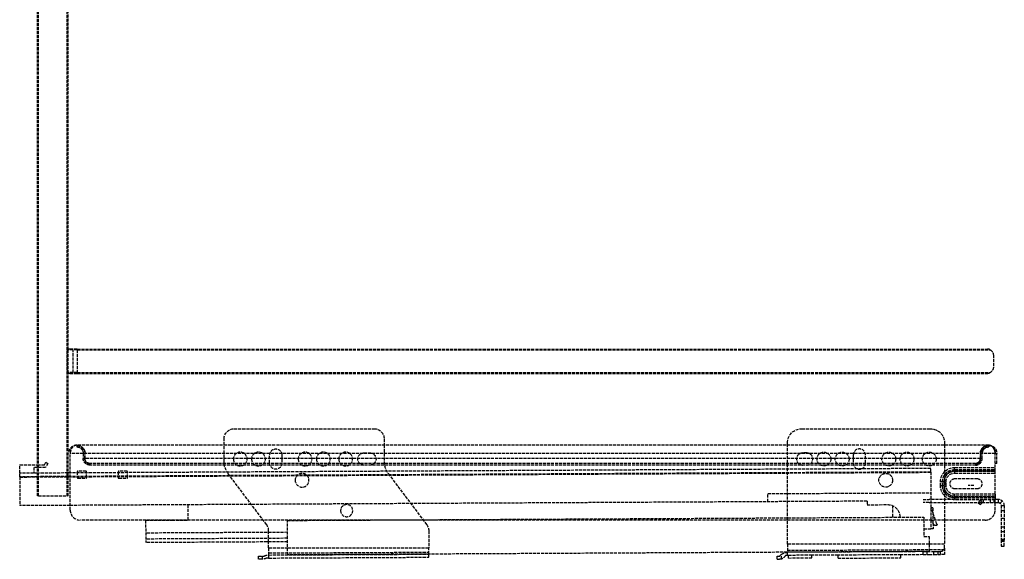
# Model space of a CAD drawing. Header units: millimetres. Extents: x -486 to 0, y 0 to 584.
# Tile 1 of 2: x -486 to 0, y 0 to 266. Entities that reach past the tile are written whole.
import ezdxf

# ---------------------------------------------------------------- set-up
doc = ezdxf.new("R2010")
doc.units = ezdxf.units.MM
doc.header["$LTSCALE"] = 10
doc.linetypes.add('ALLCAD_Strich', pattern=[0.2, 0.15, -0.05])
doc.layers.add('BESCH_KONT_sich_schn_seit_2d', color=160, linetype='Continuous')

msp = doc.modelspace()

# ---------------------------------------------------------------- linework, layer by layer
at = {"layer": 'BESCH_KONT_sich_schn_seit_2d', "linetype": 'ALLCAD_Strich', "extrusion": (-1.09476e-47, 1, -2.22045e-16)}
for p, q in [((-477.15, 31.33), (-477.15, 565.32)), ((-476.75, 31.33), (-476.75, 565.32)), ((-462.55, 31.33), (-462.55, 565.32)), ((-462.15, 103.62), (-462.15, 274.17)), ((-462.55, 103.43), (-462.55, 92.23)), ((-457.55, 103.43), (-462.55, 103.43)), ((-462.15, 92.04), (-462.15, 103.62)), ((-457.55, 103.83), (-461.05, 103.83)), ((-459.55, 92.23), (-459.55, 103.43)), ((-457.55, 103.43), (-457.55, 103.83)), ((-457.55, 103.83), (-8.55, 103.83)), ((-457.55, 103.43), (-457.55, 92.23)), ((-457.55, 103.43), (-7.05, 103.43)), ((-5.55, 100.83), (-5.55, 94.83)), ((-457.55, 92.23), (-462.55, 92.23)), ((-462.15, 31.33), (-462.15, 92.04)), ((-461.05, 91.83), (-457.55, 91.83)), ((-457.55, 91.83), (-457.55, 92.23)), ((-457.55, 92.23), (-7.05, 92.23)), ((-457.55, 91.83), (-8.55, 91.83)), ((-380.15, 64.48), (-311.15, 64.48)), ((-380.15, 64.48), (-311.15, 64.48)), ((-100.15, 64.48), (-36.65, 64.48)), ((-100.15, 64.48), (-36.65, 64.48)), ((-385.15, 56.33), (-385.15, 59.48)), ((-385.15, 56.33), (-385.15, 59.48)), ((-306.15, 59.48), (-306.15, 56.33)), ((-306.15, 59.48), (-306.15, 56.33)), ((-7.85, 56.33), (-457.85, 56.33)), ((-457.85, 56.33), (-457.85, 55.53)), ((-457.85, 56.33), (-457.85, 55.53)), ((-385.15, 48.32), (-385.15, 56.33)), ((-385.15, 48.32), (-385.15, 56.33)), ((-306.15, 56.33), (-306.15, 48.32)), ((-306.15, 56.33), (-306.15, 48.32)), ((-107.15, 56.33), (-107.15, 57.48)), ((-107.15, 56.33), (-107.15, 57.48)), ((-107.15, 7.54), (-107.15, 56.33)), ((-107.15, 7.54), (-107.15, 56.33)), ((-29.65, 57.48), (-29.65, 56.33)), ((-29.65, 57.48), (-29.65, 56.33)), ((-29.65, 56.33), (-29.65, 19.33)), ((-29.65, 56.33), (-29.65, 19.33)), ((-7.85, 56.33), (-7.85, 55.53)), ((-7.85, 56.33), (-7.85, 55.53)), ((-4.65, 52.33), (-461.05, 52.33)), ((-461.05, 24.33), (-461.05, 52.33)), ((-454.65, 52.33), (-454.65, 49.83)), ((-454.65, 49.83), (-453.85, 49.83)), ((-453.85, 49.83), (-453.85, 52.33)), ((-453.75, 49.83), (-453.75, 52.33)), ((-11.95, 49.83), (-453.75, 49.83)), ((-362.65, 47.53), (-362.65, 51.53)), ((-362.65, 47.53), (-362.65, 51.53)), ((-356.65, 51.53), (-356.65, 47.53)), ((-356.65, 51.53), (-356.65, 47.53)), ((-316.15, 52.53), (-313.15, 52.53)), ((-316.15, 52.53), (-313.15, 52.53)), ((-97.65, 52.53), (-99.65, 52.53)), ((-97.65, 52.53), (-99.65, 52.53)), ((-74.65, 51.53), (-74.65, 47.53)), ((-74.65, 51.53), (-74.65, 47.53)), ((-68.65, 47.53), (-68.65, 51.53)), ((-68.65, 47.53), (-68.65, 51.53)), ((-11.95, 49.83), (-11.95, 52.33)), ((-11.85, 52.33), (-11.85, 49.83)), ((-11.85, 49.83), (-11.05, 49.83)), ((-11.05, 49.83), (-11.05, 52.33)), ((-3.85, 52.33), (-4.65, 52.33)), ((-4.65, 45.33), (-4.65, 52.33)), ((-3.85, 47.33), (-3.85, 52.33)), ((-485.99, 46.61), (-477.15, 46.66)), ((-485.99, 46.61), (-477.15, 46.66)), ((-485.97, 42.51), (-485.99, 46.61)), ((-485.97, 42.51), (-485.99, 46.61)), ((-477.15, 45.31), (-479.03, 45.3)), ((-477.15, 45.31), (-479.03, 45.3)), ((-479.03, 45.3), (-479.02, 42.55)), ((-479.03, 45.3), (-479.02, 42.55)), ((-477.15, 46.66), (-473.83, 46.68)), ((-477.15, 46.66), (-473.83, 46.68)), ((-473.22, 45.33), (-477.15, 45.31)), ((-473.22, 45.33), (-477.15, 45.31)), ((-473.83, 46.68), (-473.09, 47.98)), ((-473.83, 46.68), (-473.09, 47.98)), ((-472.04, 47.39), (-473.22, 45.33)), ((-472.04, 47.39), (-473.22, 45.33)), ((-473.09, 47.98), (-472.04, 47.39)), ((-473.09, 47.98), (-472.04, 47.39)), ((-36.48, 44.87), (-461.05, 42.65)), ((-36.48, 44.87), (-461.05, 42.65)), ((-14.35, 47.33), (-451.35, 47.33)), ((-451.35, 47.33), (-451.35, 46.53)), ((-14.35, 46.53), (-451.35, 46.53)), ((-36.47, 43.12), (-36.48, 44.87)), ((-36.47, 43.12), (-36.48, 44.87)), ((-24.65, 45.33), (-4.65, 45.33)), ((-24.65, 43.59), (-24.65, 45.33)), ((-24.65, 44.36), (-4.65, 44.36)), ((-24.65, 44.27), (-4.65, 44.27)), ((-14.35, 47.33), (-14.35, 46.53)), ((-3.85, 47.33), (-4.65, 47.33)), ((-4.65, 43.59), (-4.65, 45.33)), ((-477.15, 42.56), (-485.97, 42.51)), ((-477.15, 42.56), (-485.97, 42.51)), ((-485.96, 40.76), (-485.97, 42.51)), ((-485.96, 40.76), (-485.97, 42.51)), ((-36.47, 42.82), (-485.96, 40.46)), ((-36.47, 42.82), (-485.96, 40.46)), ((-477.15, 40.81), (-485.96, 40.76)), ((-477.15, 40.81), (-485.96, 40.76)), ((-485.96, 40.76), (-485.89, 26.51)), ((-485.96, 40.76), (-485.89, 26.51)), ((-462.15, 42.64), (-477.15, 42.56)), ((-462.15, 42.64), (-477.15, 42.56)), ((-462.15, 40.89), (-477.15, 40.81)), ((-462.15, 40.89), (-477.15, 40.81)), ((-461.05, 42.65), (-462.15, 42.64)), ((-461.05, 42.65), (-462.15, 42.64)), ((-461.05, 40.9), (-462.15, 40.89)), ((-461.05, 40.9), (-462.15, 40.89)), ((-36.47, 43.12), (-461.05, 40.9)), ((-36.47, 43.12), (-461.05, 40.9)), ((-457.6, 43.23), (-457.6, 40.33)), ((-453.3, 43.53), (-457.3, 43.53)), ((-457.3, 40.03), (-453.3, 40.03)), ((-453, 40.33), (-453, 43.23)), ((-437.4, 43.23), (-437.4, 40.33)), ((-433.1, 43.53), (-437.1, 43.53)), ((-437.1, 40.03), (-433.1, 40.03)), ((-432.8, 40.33), (-432.8, 43.23)), ((-364.16, 17.12), (-383.14, 42.31)), ((-364.16, 17.12), (-383.14, 42.31)), ((-304.14, 42.31), (-285.16, 17.12)), ((-304.14, 42.31), (-285.16, 17.12)), ((-36.47, 43.12), (-36.34, 19.33)), ((-36.47, 43.12), (-36.34, 19.33)), ((-13.4, 39.68), (-24.7, 39.68)), ((-4.65, 43.59), (-24.65, 43.59)), ((-24.65, 43.59), (-24.65, 43.5)), ((-24.65, 43.5), (-4.65, 43.5)), ((-24.65, 43.5), (-24.65, 42.54)), ((-24.65, 42.54), (-4.65, 42.54)), ((-4.65, 43.5), (-4.65, 43.59)), ((-4.65, 42.54), (-4.65, 43.5)), ((-4.65, 32.12), (-4.65, 42.54)), ((-31.65, 36.33), (-31.65, 38.33)), ((-29.91, 38.33), (-31.65, 38.33)), ((-29.91, 36.33), (-31.65, 36.33)), ((-30.68, 36.33), (-30.68, 38.33)), ((-30.6, 36.33), (-30.6, 38.33)), ((-29.91, 38.33), (-29.91, 36.33)), ((-29.91, 38.33), (-29.82, 38.33)), ((-29.91, 36.33), (-29.82, 36.33)), ((-29.82, 38.33), (-28.86, 38.33)), ((-29.82, 36.33), (-29.82, 38.33)), ((-29.82, 36.33), (-28.86, 36.33)), ((-28.86, 36.33), (-28.86, 38.33)), ((-24.7, 34.98), (-13.4, 34.98)), ((-15.15, 36.53), (-17.97, 36.53)), ((-476.75, 31.33), (-477.15, 31.33)), ((-476.75, 31.33), (-462.55, 31.33)), ((-462.15, 31.33), (-462.55, 31.33)), ((-116.91, 32.45), (-36.41, 32.87)), ((-116.91, 32.45), (-36.41, 32.87)), ((-116.89, 28.45), (-116.91, 32.45)), ((-116.89, 28.45), (-116.91, 32.45)), ((-40.15, 29.53), (-37.15, 29.53)), ((-4.65, 29.53), (-37.15, 29.53)), ((-4.65, 32.12), (-24.65, 32.12)), ((-24.65, 31.15), (-24.65, 32.12)), ((-4.65, 31.15), (-24.65, 31.15)), ((-24.65, 31.07), (-24.65, 31.15)), ((-24.65, 31.07), (-4.65, 31.07)), ((-24.65, 31.07), (-24.65, 29.33)), ((-4.65, 30.38), (-24.65, 30.38)), ((-4.65, 30.29), (-24.65, 30.29)), ((-4.65, 29.33), (-24.65, 29.33)), ((-11.13, 27.91), (-11.85, 29.22)), ((-10.65, 29.53), (-10.65, 28.03)), ((-7.15, 29.53), (-7.15, 28.03)), ((-5.15, 28.03), (-5.15, 29.53)), ((-4.65, 32.12), (-4.65, 31.15)), ((-4.65, 31.07), (-4.65, 31.15)), ((-4.65, 31.07), (-4.65, 29.33)), ((-3.15, 29.53), (-4.65, 29.53)), ((-4.65, 24.33), (-4.65, 29.33)), ((-3.15, 29.53), (-3.15, 28.03)), ((-461.05, 26.64), (-485.89, 26.51)), ((-461.05, 26.64), (-485.89, 26.51)), ((-67.83, 28.7), (-461.05, 26.64)), ((-67.83, 28.7), (-461.05, 26.64)), ((-402.85, 19.37), (-402.89, 26.95)), ((-402.85, 19.37), (-402.89, 26.95)), ((-67.83, 28.7), (-67.83, 26.95)), ((-67.83, 28.7), (-67.83, 26.95)), ((-67.83, 26.95), (-57.73, 27.01)), ((-67.83, 26.95), (-57.73, 27.01)), ((-55.38, 26.54), (-55.35, 20.76)), ((-55.38, 26.54), (-55.35, 20.76)), ((-37.15, 28.03), (-40.15, 28.03)), ((-37.15, 28.03), (-4.65, 28.03)), ((-36.37, 25.43), (-36.28, 25.34)), ((-35.37, 25.43), (-36.37, 25.43)), ((-36.37, 25.43), (-36.28, 25.34)), ((-35.37, 25.43), (-36.37, 25.43)), ((-34.11, 19.33), (-36.28, 25.34)), ((-34.11, 19.33), (-36.28, 25.34)), ((-35.37, 25.43), (-35.34, 18.06)), ((-35.37, 25.43), (-35.34, 18.06)), ((-13.1, 27.89), (-11.87, 27.03)), ((-11.87, 27.03), (-11.47, 27.6)), ((-4.65, 28.03), (-3.15, 28.03)), ((-1.15, 28.76), (-2.15, 27.65)), ((-1.65, 26.53), (-1.65, 9.53)), ((-1.65, 26.53), (-0.15, 26.53)), ((-0.15, 26.53), (-0.15, 9.53)), ((-328.74, 19.33), (-39.85, 20.84)), ((-328.74, 19.33), (-39.85, 20.84)), ((-51.7, 21.01), (-51.7, 20.78)), ((-51.7, 21.01), (-51.7, 20.78)), ((-39.85, 20.84), (-39.84, 19.33)), ((-39.85, 20.84), (-39.84, 19.33)), ((-36.02, 19.33), (-36.35, 19.94)), ((-36.02, 19.33), (-36.35, 19.94)), ((-1.65, 24.03), (-0.15, 24.03)), ((-1.65, 20.28), (-0.15, 20.28)), ((-9.65, 19.33), (-456.05, 19.33)), ((-423.85, 19.26), (-410.86, 19.33)), ((-423.85, 19.26), (-410.86, 19.33)), ((-423.85, 19.26), (-423.79, 8.26)), ((-423.85, 19.26), (-423.79, 8.26)), ((-410.86, 19.33), (-402.85, 19.37)), ((-410.86, 19.33), (-402.85, 19.37)), ((-353.85, 19.2), (-328.74, 19.33)), ((-353.85, 19.2), (-328.74, 19.33)), ((-353.76, 2.2), (-353.85, 19.2)), ((-353.76, 2.2), (-353.85, 19.2)), ((-39.84, 19.33), (-39.8, 11.34)), ((-39.84, 19.33), (-39.8, 11.34)), ((-39.82, 15.1), (-36.32, 15.12)), ((-39.82, 15.1), (-36.32, 15.12)), ((-36.34, 19.33), (-36.32, 15.12)), ((-36.34, 19.33), (-36.32, 15.12)), ((-35.32, 15.12), (-36.32, 15.12)), ((-35.32, 15.12), (-36.32, 15.12)), ((-34.72, 16.92), (-36.02, 19.33)), ((-34.72, 16.92), (-36.02, 19.33)), ((-35.34, 18.06), (-35.32, 15.12)), ((-35.34, 18.06), (-35.32, 15.12)), ((-33.85, 16.66), (-34.28, 16.66)), ((-33.85, 16.66), (-34.28, 16.66)), ((-33.38, 17.33), (-34.11, 19.33)), ((-33.38, 17.33), (-34.11, 19.33)), ((-29.65, 19.33), (-29.65, 7.54)), ((-29.65, 19.33), (-29.65, 7.54)), ((-1.65, 16.03), (-0.15, 16.03)), ((-353.81, 13.33), (-423.81, 12.96)), ((-353.81, 13.33), (-423.81, 12.96)), ((-353.8, 10.38), (-423.8, 10.01)), ((-353.8, 10.38), (-423.8, 10.01)), ((-363.15, 8.58), (-363.15, 14.11)), ((-363.15, 8.58), (-363.15, 14.11)), ((-284.15, 14.11), (-284.15, 5.69)), ((-284.15, 14.11), (-284.15, 5.69)), ((-39.8, 11.34), (-37.3, 11.35)), ((-39.8, 11.34), (-37.3, 11.35)), ((-37.3, 11.35), (-37.26, 3.85)), ((-37.3, 11.35), (-37.26, 3.85)), ((-1.65, 13.78), (-0.15, 13.78)), ((-1.65, 10.03), (-0.15, 10.03)), ((-353.79, 8.63), (-423.79, 8.26)), ((-353.79, 8.63), (-423.79, 8.26)), ((-363.15, 5.69), (-363.15, 8.58)), ((-363.15, 5.69), (-363.15, 8.58)), ((-363.15, 5.69), (-363.15, 2.13)), ((-363.15, 5.69), (-353.77, 5.69)), ((-363.15, 5.69), (-363.15, 2.13)), ((-363.15, 5.69), (-353.77, 5.69)), ((-353.77, 5.69), (-284.15, 5.69)), ((-353.77, 5.69), (-284.15, 5.69)), ((-284.15, 2.56), (-284.15, 5.69)), ((-284.15, 2.56), (-284.15, 5.69)), ((-37.28, 7.54), (-107.15, 7.54)), ((-107.15, 7.54), (-107.15, 3.49)), ((-37.28, 7.54), (-107.15, 7.54)), ((-107.15, 7.54), (-107.15, 3.49)), ((-29.65, 7.54), (-37.28, 7.54)), ((-29.65, 7.54), (-37.28, 7.54)), ((-29.65, 5.47), (-29.65, 7.54)), ((-29.65, 5.47), (-29.65, 7.54)), ((-29.65, 5.47), (-29.65, 2.36)), ((-29.65, 5.47), (-29.65, 2.36)), ((-1.65, 9.53), (-1.65, 6.53)), ((-1.65, 9.53), (-0.15, 9.53)), ((-1.65, 9.03), (-0.15, 9.03)), ((-1.65, 6.53), (-0.15, 6.53)), ((-0.15, 6.53), (-0.15, 9.53)), ((-0.15, 6.54), (-0.14, 6.54)), ((-0.15, 6.54), (-0.14, 6.54)), ((-0.15, 6.53), (-0.14, 6.53)), ((-0.15, 6.53), (-0.14, 6.53)), ((-0.15, 6.53), (-0.14, 6.53)), ((-0.15, 6.53), (-0.14, 6.53)), ((-0.15, 6.53), (-0.14, 6.53)), ((-0.14, 6.53), (-0.15, 6.53)), ((-0.15, 6.53), (-0.14, 6.53)), ((-0.15, 6.53), (-0.14, 6.53)), ((-0.15, 6.53), (-0.14, 6.53)), ((-0.15, 6.53), (-0.14, 6.53)), ((-0.15, 6.53), (-0.14, 6.53)), ((-0.15, 6.53), (-0.14, 6.53)), ((-0.15, 6.53), (-0.14, 6.53)), ((-0.14, 6.54), (-0.14, 6.53)), ((-0.14, 6.53), (-0.14, 6.53)), ((-0.14, 6.53), (-0.14, 6.53)), ((-368.15, 1.52), (-366.15, 1.52)), ((-368.15, 0.02), (-368.15, 1.52)), ((-368.15, 1.52), (-366.15, 1.52)), ((-368.15, 0.02), (-368.15, 1.52)), ((-366.55, 0.02), (-368.15, 0.02)), ((-366.55, 0.02), (-368.15, 0.02)), ((-366.15, 0.03), (-366.15, 1.52)), ((-366.15, 1.52), (-365.52, 1.52)), ((-366.15, 0.03), (-366.15, 1.52)), ((-366.15, 1.52), (-365.52, 1.52)), ((-363.15, 0.63), (-364.15, 0.63)), ((-363.15, 0.63), (-364.15, 0.63)), ((-363.15, 3.13), (-284.15, 3.54)), ((-363.15, 3.13), (-284.15, 3.54)), ((-363.15, 2.13), (-284.15, 2.54)), ((-363.15, 2.13), (-284.15, 2.54)), ((-363.15, 2.13), (-363.15, 0.63)), ((-363.15, 2.13), (-363.15, 0.63)), ((-363.15, 0.63), (-284.15, 1.04)), ((-363.15, 0.63), (-284.15, 1.04)), ((-37.26, 3.85), (-353.76, 2.2)), ((-37.26, 3.85), (-353.76, 2.2)), ((-299.25, 2.48), (-299.25, 2.46)), ((-299.25, 2.48), (-299.25, 2.46)), ((-299.05, 2.48), (-299.05, 2.46)), ((-299.05, 2.46), (-299.05, 2.48)), ((-299.05, 2.48), (-299.05, 2.46)), ((-284.15, 2.54), (-284.15, 2.56)), ((-284.15, 2.54), (-284.15, 2.56)), ((-284.15, 1.04), (-284.15, 2.54)), ((-284.15, 1.04), (-284.15, 2.54)), ((-112.15, 0), (-112.15, 1.5)), ((-112.15, 1.5), (-111.09, 1.5)), ((-112.15, 0), (-112.15, 1.5)), ((-112.15, 1.5), (-111.09, 1.5)), ((-112.15, 0), (-111.09, 0)), ((-112.15, 0), (-111.09, 0)), ((-110.15, 0.14), (-110.15, 2.43)), ((-110.15, 0.14), (-110.15, 2.43)), ((-107.15, 1.95), (-108.15, 1.95)), ((-107.15, 1.95), (-108.15, 1.95)), ((-107.15, 4.45), (-29.65, 4.86)), ((-107.15, 4.45), (-29.65, 4.86)), ((-40.15, 3.8), (-107.15, 3.45)), ((-40.15, 3.8), (-107.15, 3.45)), ((-107.15, 3.49), (-107.15, 3.45)), ((-107.15, 3.49), (-107.15, 3.45)), ((-107.15, 1.95), (-107.15, 3.45)), ((-107.15, 1.95), (-107.15, 3.45)), ((-106.66, 1.95), (-107.15, 1.95)), ((-106.66, 1.95), (-107.15, 1.95)), ((-95.16, 2.01), (-106.66, 1.95)), ((-95.16, 2.01), (-106.66, 1.95)), ((-106.65, 0.65), (-106.66, 1.95)), ((-106.65, 0.65), (-106.66, 1.95)), ((-106.65, 0.65), (-95.15, 0.71)), ((-106.65, 0.65), (-95.15, 0.71)), ((-82.16, 2.08), (-95.16, 2.01)), ((-82.16, 2.08), (-95.16, 2.01)), ((-95.15, 0.71), (-95.16, 2.01)), ((-95.15, 0.71), (-95.16, 2.01)), ((-51.16, 2.24), (-82.16, 2.08)), ((-51.16, 2.24), (-82.16, 2.08)), ((-82.15, 0.58), (-82.16, 2.08)), ((-82.15, 0.58), (-82.16, 2.08)), ((-82.15, 0.58), (-51.15, 0.74)), ((-82.15, 0.58), (-51.15, 0.74)), ((-60.27, 3.73), (-60.27, 3.7)), ((-60.27, 3.73), (-60.27, 3.7)), ((-60.07, 3.73), (-60.07, 3.7)), ((-60.07, 3.7), (-60.07, 3.73)), ((-60.07, 3.73), (-60.07, 3.7)), ((-40.15, 2.3), (-51.16, 2.24)), ((-40.15, 2.3), (-51.16, 2.24)), ((-51.15, 0.74), (-51.16, 2.24)), ((-51.15, 0.74), (-51.16, 2.24)), ((-40.15, 3.8), (-38.15, 3.81)), ((-40.15, 3.8), (-38.15, 3.81)), ((-40.15, 2.3), (-40.15, 3.8)), ((-40.15, 2.3), (-40.15, 3.8)), ((-40.15, 2.3), (-38.15, 2.31)), ((-40.15, 2.3), (-38.15, 2.31)), ((-38.15, 3.81), (-34.84, 3.83)), ((-38.15, 3.81), (-34.84, 3.83)), ((-38.15, 2.31), (-38.15, 3.81)), ((-38.15, 2.31), (-38.15, 3.81)), ((-38.15, 2.31), (-37.29, 2.32)), ((-38.15, 2.31), (-37.29, 2.32)), ((-37.29, 2.32), (-34.84, 2.33)), ((-37.29, 2.32), (-34.84, 2.33)), ((-34.84, 3.83), (-33.74, 3.83)), ((-34.84, 2.33), (-34.84, 3.83)), ((-34.84, 3.83), (-33.74, 3.83)), ((-34.84, 2.33), (-34.84, 3.83)), ((-34.84, 2.33), (-32.84, 2.34)), ((-34.84, 2.33), (-32.84, 2.34)), ((-32.84, 3.94), (-31.65, 3.94)), ((-32.84, 2.34), (-32.84, 3.94)), ((-32.84, 3.94), (-31.65, 3.94)), ((-32.84, 2.34), (-32.84, 3.94)), ((-32.84, 2.34), (-31.65, 2.35)), ((-32.84, 2.34), (-31.65, 2.35)), ((-31.65, 2.35), (-31.65, 3.94)), ((-31.65, 2.35), (-31.65, 3.94)), ((-29.65, 2.36), (-31.65, 2.35)), ((-29.65, 2.36), (-31.65, 2.35))]:
    msp.add_line(p, q, dxfattribs=at)
at = {"layer": 'BESCH_KONT_sich_schn_seit_2d', "linetype": 'ALLCAD_Strich', "extrusion": (-2.22045e-16, -2.22045e-16, -1)}
for centre, radius in [((377.15, 49.53), 3.4), ((377.15, 49.53), 3.4), ((368.15, 49.53), 3.4), ((368.15, 49.53), 3.4), ((345.15, 49.53), 3.4), ((345.15, 49.53), 3.4), ((336.15, 49.53), 3.4), ((336.15, 49.53), 3.4), ((325.15, 49.53), 3.4), ((325.15, 49.53), 3.4), ((346.65, 39.03), 3.4), ((346.65, 39.03), 3.4), ((324.65, 24.03), 3), ((324.65, 24.03), 3)]:
    msp.add_circle(centre, radius, dxfattribs=at)
at = {"layer": 'BESCH_KONT_sich_schn_seit_2d', "linetype": 'ALLCAD_Strich'}
for centre in [(-89.15, 49.53), (-89.15, 49.53), (-80.15, 49.53), (-80.15, 49.53), (-57.15, 49.53), (-57.15, 49.53), (-48.15, 49.53), (-48.15, 49.53), (-37.15, 49.53), (-37.15, 49.53), (-58.65, 39.03), (-58.65, 39.03)]:
    msp.add_circle(centre, 3.4, dxfattribs=at)
for centre, radius, start, end in [((-461.05, 100.83), 3, 90, 120), ((-461.05, 100.83), 3, 60, 90), ((-8.55, 100.83), 3, 60, 90), ((-461.05, 94.83), 3, 240, 270), ((-461.05, 94.83), 3, 270, 300), ((-8.55, 94.83), 3, 270, 300), ((-71.65, 51.53), 3, 0, 180), ((-71.65, 51.53), 3, 0, 180), ((-99.65, 49.53), 3, 90, 270), ((-99.65, 49.53), 3, 90, 270), ((-97.65, 49.53), 3, 270, 90), ((-97.65, 49.53), 3, 270, 90), ((-296.15, 48.32), 10, 180, 217), ((-296.15, 48.32), 10, 180, 217), ((-71.65, 47.53), 3, 180, 0), ((-71.65, 47.53), 3, 180, 0), ((-457.3, 43.23), 0.3, 90, 180), ((-457.3, 40.33), 0.3, 180, 270), ((-453.3, 43.23), 0.3, 360, 90), ((-453.3, 40.33), 0.3, 270, 0), ((-437.1, 43.23), 0.3, 90, 180), ((-437.1, 40.33), 0.3, 180, 270), ((-433.1, 43.23), 0.3, 360, 90), ((-433.1, 40.33), 0.3, 270, 0), ((-24.65, 38.33), 5.26, 90, 180), ((-24.7, 37.33), 2.35, 90, 270), ((-13.4, 37.33), 2.35, 270, 90), ((-24.65, 36.33), 5.26, 180, 270), ((-10.65, 27.03), 2.5, 118.6479, 145), ((-3.15, 26.53), 3, 0, 90), ((-456.05, 24.33), 5, 180, 270), ((-9.65, 24.33), 5, 270, 0), ((-368.15, 14.11), 5, 360, 37), ((-368.15, 14.11), 5, 360, 37)]:
    msp.add_arc(centre, radius, start, end, dxfattribs=at)
at = {"layer": 'BESCH_KONT_sich_schn_seit_2d', "linetype": 'ALLCAD_Strich', "extrusion": (-2.22045e-16, -2.22045e-16, -1)}
for centre, radius, start, end in [((8.55, 100.83), 3, 120, 180), ((8.55, 94.83), 3, 180, 240), ((380.15, 59.48), 5, 360, 90), ((380.15, 59.48), 5, 0, 90), ((311.15, 59.48), 5, 90, 180), ((311.15, 59.48), 5, 90, 180), ((100.15, 57.48), 7, 0, 90), ((100.15, 57.48), 7, 0, 90), ((36.65, 57.48), 7, 90, 180), ((36.65, 57.48), 7, 90, 180), ((359.65, 51.53), 3, 0, 180), ((359.65, 51.53), 3, 0, 180), ((316.15, 49.53), 3, 270, 90), ((316.15, 49.53), 3, 270, 90), ((313.15, 49.53), 3, 90, 270), ((313.15, 49.53), 3, 90, 270), ((375.15, 48.32), 10, 323, 0), ((375.15, 48.32), 10, 323, 0), ((359.65, 47.53), 3, 180, 0), ((359.65, 47.53), 3, 180, 0), ((24.65, 38.33), 7, 0, 90), ((24.65, 38.33), 6.03, 0, 90), ((24.65, 38.33), 5.95, 0, 90), ((24.65, 38.33), 5.17, 0, 90), ((24.65, 38.33), 4.21, 0, 90), ((24.65, 36.33), 7, 270, 0), ((24.65, 36.33), 6.03, 270, 0), ((24.65, 36.33), 5.95, 270, 0), ((24.65, 36.33), 5.17, 270, 0), ((24.65, 36.33), 4.21, 270, 0), ((57.7, 21.01), 6, 89.7, 180), ((57.7, 21.01), 6, 89.7, 180), ((10.65, 27.03), 1, 35, 61.3521), ((3.15, 26.53), 1.5, 90, 180), ((289.15, 14.11), 5, 143, 180), ((289.15, 14.11), 5, 143, 180), ((34.28, 17.16), 0.5, 269.7, 331.7), ((34.28, 17.16), 0.5, 269.7, 331.7), ((33.85, 17.16), 0.5, 160.08, 269.7), ((33.85, 17.16), 0.5, 160.08, 269.7), ((366.55, 5.02), 5, 241.3445, 265.4377), ((366.55, 5.02), 5, 241.3445, 265.4377), ((363.12, -2.87), 5, 61.3424, 89.7), ((363.12, -2.87), 5, 61.3424, 89.7), ((107.12, -1.55), 5, 37.5885, 52.7542), ((107.12, -1.55), 5, 37.5885, 52.7542), ((111.09, 3.19), 3.19, 252.9126, 270), ((111.09, 3.19), 3.19, 252.9126, 270), ((107.12, -1.55), 5, 52.7542, 89.7), ((107.12, -1.55), 5, 52.7542, 89.7), ((111.09, 3.19), 3.19, 202.8166, 252.9126), ((111.09, 3.19), 3.19, 202.8166, 252.9126)]:
    msp.add_arc(centre, radius, start, end, dxfattribs=at)
at = {"layer": 'BESCH_KONT_sich_schn_seit_2d', "linetype": 'ALLCAD_Strich'}
msp.add_ellipse((-31.65, 5.47), major_axis=(-2, 0), ratio=0.765823, start_param=-4.712389, end_param=-3.141593, dxfattribs=at)
msp.add_ellipse((-31.65, 5.47), major_axis=(-2, 0), ratio=0.765823, start_param=-4.712389, end_param=-3.141593, dxfattribs=at)
at = {"layer": 'BESCH_KONT_sich_schn_seit_2d', "linetype": 'ALLCAD_Strich', "extrusion": (-2.22045e-16, -2.22045e-16, -1)}
for centre, major_axis, ratio, start_param, end_param in [((-366.55, 10), (0, -9.99), 0.707107, -0.056336, 0.000017), ((-366.55, 10), (0, -9.99), 0.707107, -0.056336, 0.000017), ((-32.84, 1.64), (3, 0), 0.765823, -1.878576, -1.570796), ((-32.84, 1.64), (3, 0), 0.765823, -1.878576, -1.570796)]:
    msp.add_ellipse(centre, major_axis=major_axis, ratio=ratio, start_param=start_param, end_param=end_param, dxfattribs=at)
at = {"layer": 'BESCH_KONT_sich_schn_seit_2d', "linetype": 'ALLCAD_Strich'}
for points, knots in [([(-457.85, 56.33), (-458.06, 56.33), (-458.27, 56.31), (-458.68, 56.25), (-458.88, 56.2), (-459.46, 56.01), (-459.82, 55.83), (-460.38, 55.44), (-460.58, 55.26), (-460.94, 54.88), (-461.09, 54.68), (-461.42, 54.17), (-461.58, 53.83), (-461.78, 53.15), (-461.83, 52.82), (-461.85, 52.48)], [-0.7022255, -0.7022255, -0.7022255, -0.7022255, -0.6223053, -0.6223053, -0.5432926, -0.5432926, -0.3951865, -0.3951865, -0.3016593, -0.3016593, -0.2177608, -0.2177608, -0.1022031, -0.1022031, -0.000001, -0.000001, -0.000001, -0.000001]), ([(-457.85, 56.33), (-458.03, 56.33), (-458.22, 56.31), (-458.57, 56.23), (-458.75, 56.17), (-459.04, 56.05), (-459.15, 55.99), (-459.67, 55.67), (-460.01, 55.33), (-460.57, 54.51), (-460.75, 54.08), (-460.89, 53.58), (-460.92, 53.47), (-460.98, 53.18), (-461.01, 53.01), (-461.04, 52.67), (-461.05, 52.5), (-461.05, 52.33)], [-0.5151403, -0.5151403, -0.5151403, -0.5151403, -0.46553, -0.46553, -0.4165763, -0.4165763, -0.3849279, -0.3849279, -0.2662234, -0.2662234, -0.1407554, -0.1407554, -0.1039527, -0.1039527, -0.051299, -0.051299, -0.000001, -0.000001, -0.000001, -0.000001]), ([(-460.88, 53.61), (-460.9, 53.53), (-460.93, 53.44), (-460.98, 53.18), (-461.01, 53.01), (-461.04, 52.67), (-461.05, 52.5), (-461.05, 52.33)], [-0.1317801, -0.1317801, -0.1317801, -0.1317801, -0.1039573, -0.1039573, -0.0513011, -0.0513011, -0.000001, -0.000001, -0.000001, -0.000001]), ([(-457.85, 56.33), (-458.03, 56.33), (-458.22, 56.31), (-458.57, 56.23), (-458.75, 56.17), (-459.04, 56.05), (-459.15, 55.99), (-459.67, 55.67), (-460.01, 55.33), (-460.57, 54.51), (-460.75, 54.08), (-460.87, 53.67), (-460.87, 53.64), (-460.88, 53.61)], [-0.5151292, -0.5151292, -0.5151292, -0.5151292, -0.465525, -0.465525, -0.416577, -0.416577, -0.3849302, -0.3849302, -0.266229, -0.266229, -0.140762, -0.140762, -0.1317801, -0.1317801, -0.1317801, -0.1317801]), ([(-457.85, 56.33), (-457.77, 56.33), (-457.69, 56.33), (-457.52, 56.32), (-457.43, 56.31), (-457.14, 56.27), (-456.93, 56.23), (-456.56, 56.13), (-456.4, 56.07), (-456.19, 55.99), (-456.15, 55.97), (-455.98, 55.89), (-455.87, 55.83), (-455.63, 55.69), (-455.5, 55.61), (-455.32, 55.48), (-455.27, 55.43), (-455.1, 55.3), (-455, 55.21), (-454.81, 55.01), (-454.72, 54.92), (-454.49, 54.63), (-454.35, 54.43), (-454.15, 54.05), (-454.07, 53.88), (-453.91, 53.47), (-453.85, 53.23), (-453.76, 52.74), (-453.75, 52.51), (-453.75, 52.33)], [-0.5897989, -0.5897989, -0.5897989, -0.5897989, -0.5643393, -0.5643393, -0.5362283, -0.5362283, -0.4699212, -0.4699212, -0.416639, -0.416639, -0.4010032, -0.4010032, -0.3618686, -0.3618686, -0.3188206, -0.3188206, -0.2975451, -0.2975451, -0.2585177, -0.2585177, -0.2231334, -0.2231334, -0.161106, -0.161106, -0.1149898, -0.1149898, -0.0559323, -0.0559323, -0.000001, -0.000001, -0.000001, -0.000001]), ([(-457.85, 56.33), (-457.79, 56.33), (-457.73, 56.33), (-457.61, 56.32), (-457.54, 56.32), (-457.34, 56.3), (-457.19, 56.28), (-456.94, 56.22), (-456.83, 56.2), (-456.55, 56.11), (-456.39, 56.05), (-456.12, 55.93), (-456.01, 55.88), (-455.78, 55.75), (-455.66, 55.68), (-455.42, 55.51), (-455.31, 55.42), (-455.1, 55.24), (-455, 55.14), (-454.82, 54.94), (-454.74, 54.85), (-454.52, 54.56), (-454.4, 54.36), (-454.21, 53.99), (-454.14, 53.83), (-454, 53.43), (-453.94, 53.2), (-453.88, 52.85), (-453.87, 52.74), (-453.85, 52.53), (-453.85, 52.43), (-453.85, 52.33)], [-0.7681024, -0.7681024, -0.7681024, -0.7681024, -0.7426492, -0.7426492, -0.7150793, -0.7150793, -0.6527926, -0.6527926, -0.6048765, -0.6048765, -0.5319194, -0.5319194, -0.4837525, -0.4837525, -0.4260973, -0.4260973, -0.371446, -0.371446, -0.3207743, -0.3207743, -0.2752493, -0.2752493, -0.1952133, -0.1952133, -0.1377026, -0.1377026, -0.0632043, -0.0632043, -0.0304582, -0.0304582, -0.000007, -0.000007, -0.000007, -0.000007]), ([(-457.85, 56.33), (-457.77, 56.33), (-457.68, 56.33), (-457.51, 56.32), (-457.43, 56.31), (-457.13, 56.27), (-456.92, 56.23), (-456.55, 56.13), (-456.39, 56.07), (-456.18, 55.98), (-456.14, 55.96), (-455.97, 55.89), (-455.86, 55.83), (-455.62, 55.69), (-455.5, 55.61), (-455.32, 55.47), (-455.26, 55.43), (-455.1, 55.29), (-454.99, 55.2), (-454.8, 55.01), (-454.71, 54.91), (-454.48, 54.62), (-454.35, 54.43), (-454.14, 54.05), (-454.07, 53.88), (-453.91, 53.47), (-453.85, 53.23), (-453.76, 52.74), (-453.75, 52.51), (-453.75, 52.33)], [-0.591041, -0.591041, -0.591041, -0.591041, -0.5646897, -0.5646897, -0.5365256, -0.5365256, -0.4699987, -0.4699987, -0.4165615, -0.4165615, -0.4008751, -0.4008751, -0.3616259, -0.3616259, -0.3185391, -0.3185391, -0.2972561, -0.2972561, -0.2582082, -0.2582082, -0.2228181, -0.2228181, -0.1607687, -0.1607687, -0.1147591, -0.1147591, -0.0558126, -0.0558126, -0.000001, -0.000001, -0.000001, -0.000001]), ([(-457.85, 55.53), (-457.8, 55.53), (-457.75, 55.53), (-457.65, 55.52), (-457.6, 55.52), (-457.43, 55.5), (-457.31, 55.48), (-457.11, 55.44), (-457.02, 55.42), (-456.8, 55.35), (-456.66, 55.3), (-456.44, 55.2), (-456.36, 55.16), (-456.17, 55.05), (-456.06, 54.98), (-455.91, 54.87), (-455.86, 54.83), (-455.72, 54.72), (-455.64, 54.64), (-455.48, 54.48), (-455.41, 54.41), (-455.24, 54.18), (-455.13, 54.03), (-454.97, 53.73), (-454.91, 53.59), (-454.78, 53.26), (-454.73, 53.06), (-454.68, 52.76), (-454.67, 52.67), (-454.65, 52.5), (-454.65, 52.41), (-454.65, 52.33)], [-0.6637055, -0.6637055, -0.6637055, -0.6637055, -0.6399099, -0.6399099, -0.6148128, -0.6148128, -0.5585141, -0.5585141, -0.5152426, -0.5152426, -0.4495805, -0.4495805, -0.4063777, -0.4063777, -0.3517069, -0.3517069, -0.3253822, -0.3253822, -0.2775588, -0.2775588, -0.2372995, -0.2372995, -0.1692756, -0.1692756, -0.1179367, -0.1179367, -0.0533512, -0.0533512, -0.0256037, -0.0256037, -0.0000018, -0.0000018, -0.0000018, -0.0000018]), ([(-457.85, 55.53), (-457.76, 55.53), (-457.68, 55.53), (-457.5, 55.52), (-457.4, 55.51), (-457.09, 55.48), (-456.87, 55.44), (-456.47, 55.34), (-456.3, 55.29), (-456.01, 55.19), (-455.9, 55.14), (-455.65, 55.03), (-455.52, 54.96), (-455.33, 54.85), (-455.26, 54.81), (-455.1, 54.7), (-454.99, 54.62), (-454.8, 54.47), (-454.71, 54.39), (-454.49, 54.17), (-454.36, 54.02), (-454.15, 53.72), (-454.07, 53.58), (-453.92, 53.25), (-453.85, 53.06), (-453.76, 52.66), (-453.75, 52.48), (-453.75, 52.33)], [-0.5077625, -0.5077625, -0.5077625, -0.5077625, -0.4829472, -0.4829472, -0.4562721, -0.4562721, -0.3928048, -0.3928048, -0.3414185, -0.3414185, -0.3075395, -0.3075395, -0.2667748, -0.2667748, -0.2468271, -0.2468271, -0.2125833, -0.2125833, -0.1824773, -0.1824773, -0.1315445, -0.1315445, -0.0931052, -0.0931052, -0.0449568, -0.0449568, -0.000001, -0.000001, -0.000001, -0.000001]), ([(-11.95, 52.33), (-11.95, 52.44), (-11.95, 52.55), (-11.93, 52.78), (-11.91, 52.89), (-11.84, 53.28), (-11.77, 53.54), (-11.59, 53.97), (-11.5, 54.16), (-11.34, 54.43), (-11.27, 54.53), (-11.04, 54.85), (-10.87, 55.05), (-10.63, 55.27), (-10.57, 55.32), (-10.4, 55.46), (-10.29, 55.55), (-10.05, 55.7), (-9.93, 55.78), (-9.63, 55.94), (-9.43, 56.02), (-9.11, 56.14), (-8.98, 56.18), (-8.67, 56.25), (-8.49, 56.28), (-8.16, 56.32), (-8, 56.33), (-7.85, 56.33)], [-0.7710178, -0.7710178, -0.7710178, -0.7710178, -0.7379425, -0.7379425, -0.7018763, -0.7018763, -0.6181077, -0.6181077, -0.5515962, -0.5515962, -0.5108542, -0.5108542, -0.4158892, -0.4158892, -0.3894255, -0.3894255, -0.3337137, -0.3337137, -0.2798764, -0.2798764, -0.1960724, -0.1960724, -0.139758, -0.139758, -0.0647823, -0.0647823, -0.000001, -0.000001, -0.000001, -0.000001]), ([(-7.85, 56.33), (-7.93, 56.33), (-8.01, 56.33), (-8.18, 56.32), (-8.27, 56.31), (-8.56, 56.27), (-8.77, 56.23), (-9.14, 56.13), (-9.3, 56.07), (-9.51, 55.99), (-9.55, 55.97), (-9.72, 55.89), (-9.83, 55.83), (-10.07, 55.69), (-10.2, 55.61), (-10.38, 55.48), (-10.43, 55.43), (-10.6, 55.3), (-10.7, 55.21), (-10.89, 55.01), (-10.98, 54.92), (-11.21, 54.63), (-11.35, 54.43), (-11.55, 54.05), (-11.63, 53.88), (-11.79, 53.47), (-11.85, 53.23), (-11.94, 52.74), (-11.95, 52.51), (-11.95, 52.33)], [-0.5897769, -0.5897769, -0.5897769, -0.5897769, -0.5643393, -0.5643393, -0.5362283, -0.5362283, -0.4699212, -0.4699212, -0.416639, -0.416639, -0.4010032, -0.4010032, -0.3618686, -0.3618686, -0.3188206, -0.3188206, -0.2975451, -0.2975451, -0.2585177, -0.2585177, -0.2231334, -0.2231334, -0.161106, -0.161106, -0.1149898, -0.1149898, -0.0559323, -0.0559323, -0.000001, -0.000001, -0.000001, -0.000001]), ([(-11.95, 52.33), (-11.95, 52.43), (-11.94, 52.54), (-11.92, 52.75), (-11.9, 52.86), (-11.8, 53.24), (-11.69, 53.48), (-11.45, 53.87), (-11.33, 54.03), (-11.04, 54.35), (-10.86, 54.51), (-10.62, 54.69), (-10.57, 54.73), (-10.39, 54.85), (-10.26, 54.92), (-10.02, 55.05), (-9.9, 55.1), (-9.6, 55.23), (-9.41, 55.29), (-8.97, 55.41), (-8.72, 55.46), (-8.37, 55.5), (-8.26, 55.51), (-8.05, 55.52), (-7.95, 55.53), (-7.85, 55.53)], [-0.6688105, -0.6688105, -0.6688105, -0.6688105, -0.6382314, -0.6382314, -0.603692, -0.603692, -0.5194062, -0.5194062, -0.4555011, -0.4555011, -0.3731954, -0.3731954, -0.3486395, -0.3486395, -0.2958351, -0.2958351, -0.2487312, -0.2487312, -0.1748627, -0.1748627, -0.0793071, -0.0793071, -0.037765, -0.037765, -0.000001, -0.000001, -0.000001, -0.000001]), ([(-7.85, 56.33), (-7.93, 56.33), (-8.01, 56.33), (-8.16, 56.32), (-8.25, 56.31), (-8.52, 56.28), (-8.71, 56.24), (-9.06, 56.14), (-9.21, 56.09), (-9.45, 55.99), (-9.55, 55.95), (-9.76, 55.84), (-9.88, 55.78), (-10.12, 55.63), (-10.23, 55.54), (-10.46, 55.36), (-10.56, 55.27), (-10.71, 55.12), (-10.76, 55.07), (-10.97, 54.85), (-11.12, 54.65), (-11.46, 54.1), (-11.62, 53.72), (-11.77, 53.14), (-11.8, 52.97), (-11.84, 52.65), (-11.85, 52.48), (-11.85, 52.33)], [-0.7793389, -0.7793389, -0.7793389, -0.7793389, -0.7454921, -0.7454921, -0.7094763, -0.7094763, -0.6250102, -0.6250102, -0.5576059, -0.5576059, -0.5144632, -0.5144632, -0.4586243, -0.4586243, -0.4010945, -0.4010945, -0.3476511, -0.3476511, -0.322517, -0.322517, -0.2340482, -0.2340482, -0.1007777, -0.1007777, -0.0470056, -0.0470056, -0.000001, -0.000001, -0.000001, -0.000001]), ([(-11.05, 52.33), (-11.05, 52.46), (-11.04, 52.6), (-11.01, 52.88), (-10.98, 53.02), (-10.85, 53.51), (-10.7, 53.81), (-10.42, 54.24), (-10.29, 54.4), (-10.08, 54.63), (-9.99, 54.71), (-9.86, 54.82), (-9.81, 54.86), (-9.66, 54.97), (-9.56, 55.03), (-9.39, 55.14), (-9.3, 55.18), (-9.16, 55.25), (-9.09, 55.28), (-8.91, 55.35), (-8.8, 55.39), (-8.54, 55.46), (-8.39, 55.49), (-8.11, 55.52), (-7.98, 55.53), (-7.85, 55.53)], [-0.6665997, -0.6665997, -0.6665997, -0.6665997, -0.6273882, -0.6273882, -0.5814779, -0.5814779, -0.4698791, -0.4698791, -0.3925738, -0.3925738, -0.3452743, -0.3452743, -0.3186954, -0.3186954, -0.2675896, -0.2675896, -0.2258718, -0.2258718, -0.1918333, -0.1918333, -0.1364474, -0.1364474, -0.0629893, -0.0629893, -0.000001, -0.000001, -0.000001, -0.000001]), ([(-7.85, 55.53), (-7.89, 55.53), (-7.93, 55.53), (-8, 55.52), (-8.04, 55.52), (-8.17, 55.51), (-8.25, 55.5), (-8.54, 55.46), (-8.75, 55.41), (-9.12, 55.27), (-9.28, 55.19), (-9.55, 55.04), (-9.66, 54.97), (-9.81, 54.86), (-9.86, 54.82), (-9.99, 54.71), (-10.08, 54.63), (-10.23, 54.47), (-10.3, 54.39), (-10.47, 54.17), (-10.57, 54.02), (-10.74, 53.72), (-10.8, 53.58), (-10.92, 53.25), (-10.97, 53.06), (-11.04, 52.66), (-11.05, 52.48), (-11.05, 52.33)], [-0.5076211, -0.5076211, -0.5076211, -0.5076211, -0.4936338, -0.4936338, -0.4791884, -0.4791884, -0.4480379, -0.4480379, -0.3720754, -0.3720754, -0.3087585, -0.3087585, -0.2681775, -0.2681775, -0.2481612, -0.2481612, -0.2124595, -0.2124595, -0.1823802, -0.1823802, -0.1314974, -0.1314974, -0.0930755, -0.0930755, -0.0449542, -0.0449542, -0.000001, -0.000001, -0.000001, -0.000001]), ([(-7.85, 56.33), (-7.64, 56.33), (-7.42, 56.31), (-6.99, 56.24), (-6.78, 56.19), (-6.44, 56.07), (-6.31, 56.02), (-5.65, 55.72), (-5.21, 55.38), (-4.78, 54.9), (-4.7, 54.8), (-4.56, 54.61), (-4.5, 54.51), (-4.34, 54.25), (-4.25, 54.07), (-4.06, 53.64), (-3.98, 53.38), (-3.9, 52.98), (-3.88, 52.85), (-3.86, 52.59), (-3.85, 52.46), (-3.85, 52.33)], [-0.6646968, -0.6646968, -0.6646968, -0.6646968, -0.5964804, -0.5964804, -0.529083, -0.529083, -0.4851884, -0.4851884, -0.3074823, -0.3074823, -0.2652037, -0.2652037, -0.2272056, -0.2272056, -0.1639949, -0.1639949, -0.0786292, -0.0786292, -0.0389259, -0.0389259, -0.000001, -0.000001, -0.000001, -0.000001]), ([(-7.07, 56.21), (-7.15, 56.23), (-7.23, 56.25), (-7.48, 56.31), (-7.66, 56.33), (-7.85, 56.33)], [-0.1251231, -0.1251231, -0.1251231, -0.1251231, -0.087997, -0.087997, -0.0000285, -0.0000285, -0.0000285, -0.0000285]), ([(-7.85, 56.33), (-7.67, 56.33), (-7.48, 56.31), (-7.13, 56.23), (-6.95, 56.17), (-6.66, 56.05), (-6.55, 55.99), (-6.03, 55.67), (-5.69, 55.33), (-5.13, 54.51), (-4.95, 54.08), (-4.81, 53.58), (-4.78, 53.47), (-4.72, 53.18), (-4.69, 53.01), (-4.66, 52.67), (-4.65, 52.5), (-4.65, 52.33)], [-0.5151329, -0.5151329, -0.5151329, -0.5151329, -0.465525, -0.465525, -0.416577, -0.416577, -0.3849302, -0.3849302, -0.266229, -0.266229, -0.140762, -0.140762, -0.1039573, -0.1039573, -0.0513011, -0.0513011, -0.000001, -0.000001, -0.000001, -0.000001]), ([(-6.4, 55.89), (-6.41, 55.9), (-6.42, 55.91), (-6.54, 55.98), (-6.66, 56.04), (-6.87, 56.14), (-6.97, 56.18), (-7.07, 56.21)], [-0.2383603, -0.2383603, -0.2383603, -0.2383603, -0.2316174, -0.2316174, -0.1752457, -0.1752457, -0.1251231, -0.1251231, -0.1251231, -0.1251231]), ([(-5.36, 54.83), (-5.37, 54.86), (-5.39, 54.89), (-5.47, 55.01), (-5.53, 55.09), (-5.6, 55.17)], [-0.45946524, -0.45946524, -0.45946524, -0.45946524, -0.44383368, -0.44383368, -0.39729382, -0.39729382, -0.39729382, -0.39729382]), ([(-4.73, 53.2), (-4.74, 53.25), (-4.74, 53.3), (-4.78, 53.46), (-4.81, 53.57), (-4.85, 53.72), (-4.86, 53.76), (-4.88, 53.81)], [-0.7656524, -0.7656524, -0.7656524, -0.7656524, -0.7392299, -0.7392299, -0.6720207, -0.6720207, -0.6473512, -0.6473512, -0.6473512, -0.6473512]), ([(-451.35, 46.53), (-451.4, 46.53), (-451.45, 46.53), (-451.55, 46.53), (-451.6, 46.54), (-451.77, 46.55), (-451.89, 46.57), (-452.27, 46.65), (-452.53, 46.73), (-453.15, 47.03), (-453.49, 47.28), (-453.93, 47.75), (-454.05, 47.92), (-454.32, 48.35), (-454.44, 48.63), (-454.56, 49.07), (-454.6, 49.21), (-454.63, 49.44), (-454.64, 49.51), (-454.65, 49.67), (-454.65, 49.75), (-454.65, 49.83)], [-0.5830352, -0.5830352, -0.5830352, -0.5830352, -0.5649821, -0.5649821, -0.5451848, -0.5451848, -0.5009345, -0.5009345, -0.4021938, -0.4021938, -0.254799, -0.254799, -0.1869477, -0.1869477, -0.0918621, -0.0918621, -0.0469986, -0.0469986, -0.0239157, -0.0239157, -0.000001, -0.000001, -0.000001, -0.000001]), ([(-451.35, 47.33), (-451.39, 47.33), (-451.43, 47.33), (-451.52, 47.33), (-451.56, 47.34), (-451.71, 47.35), (-451.81, 47.37), (-452.14, 47.44), (-452.36, 47.53), (-452.71, 47.72), (-452.85, 47.82), (-453.04, 47.98), (-453.1, 48.04), (-453.21, 48.16), (-453.26, 48.22), (-453.4, 48.39), (-453.48, 48.51), (-453.6, 48.73), (-453.64, 48.82), (-453.71, 48.99), (-453.73, 49.06), (-453.78, 49.24), (-453.81, 49.35), (-453.83, 49.53), (-453.84, 49.58), (-453.85, 49.7), (-453.85, 49.77), (-453.85, 49.83)], [-0.4743188, -0.4743188, -0.4743188, -0.4743188, -0.4570615, -0.4570615, -0.437981, -0.437981, -0.3952256, -0.3952256, -0.3010103, -0.3010103, -0.236718, -0.236718, -0.2056074, -0.2056074, -0.1778386, -0.1778386, -0.1289755, -0.1289755, -0.0951718, -0.0951718, -0.0710394, -0.0710394, -0.0362084, -0.0362084, -0.018412, -0.018412, -0.000001, -0.000001, -0.000001, -0.000001]), ([(-451.35, 47.33), (-451.39, 47.33), (-451.43, 47.33), (-451.52, 47.33), (-451.57, 47.34), (-451.72, 47.36), (-451.83, 47.37), (-452.16, 47.46), (-452.38, 47.56), (-452.73, 47.78), (-452.86, 47.88), (-453.04, 48.05), (-453.1, 48.11), (-453.24, 48.28), (-453.33, 48.4), (-453.46, 48.63), (-453.51, 48.73), (-453.63, 49.03), (-453.68, 49.2), (-453.72, 49.4), (-453.73, 49.48), (-453.75, 49.65), (-453.75, 49.74), (-453.75, 49.83)], [-0.2840107, -0.2840107, -0.2840107, -0.2840107, -0.2742936, -0.2742936, -0.2634883, -0.2634883, -0.2392515, -0.2392515, -0.1860869, -0.1860869, -0.1515385, -0.1515385, -0.1361586, -0.1361586, -0.1083791, -0.1083791, -0.0883856, -0.0883856, -0.0522469, -0.0522469, -0.0266078, -0.0266078, -0.000001, -0.000001, -0.000001, -0.000001]), ([(-451.35, 46.53), (-451.42, 46.53), (-451.48, 46.53), (-451.62, 46.55), (-451.7, 46.56), (-451.83, 46.59), (-451.88, 46.61), (-452.17, 46.71), (-452.39, 46.84), (-452.74, 47.13), (-452.87, 47.26), (-453.04, 47.49), (-453.1, 47.56), (-453.35, 47.95), (-453.5, 48.3), (-453.62, 48.76), (-453.64, 48.85), (-453.69, 49.08), (-453.71, 49.23), (-453.73, 49.45), (-453.74, 49.52), (-453.75, 49.67), (-453.75, 49.75), (-453.75, 49.83)], [-0.5394972, -0.5394972, -0.5394972, -0.5394972, -0.5095094, -0.5095094, -0.4747729, -0.4747729, -0.4497731, -0.4497731, -0.3420883, -0.3420883, -0.2740337, -0.2740337, -0.2419717, -0.2419717, -0.1195119, -0.1195119, -0.0897008, -0.0897008, -0.0459031, -0.0459031, -0.0233523, -0.0233523, -0.000001, -0.000001, -0.000001, -0.000001]), ([(-14.35, 47.33), (-14.31, 47.33), (-14.27, 47.33), (-14.18, 47.33), (-14.14, 47.34), (-13.99, 47.35), (-13.89, 47.37), (-13.56, 47.44), (-13.35, 47.53), (-12.99, 47.72), (-12.86, 47.82), (-12.66, 47.98), (-12.6, 48.04), (-12.49, 48.16), (-12.44, 48.22), (-12.3, 48.39), (-12.22, 48.51), (-12.1, 48.72), (-12.06, 48.82), (-11.99, 48.99), (-11.97, 49.06), (-11.92, 49.24), (-11.89, 49.35), (-11.87, 49.53), (-11.86, 49.58), (-11.85, 49.7), (-11.85, 49.77), (-11.85, 49.83)], [-0.4743187, -0.4743187, -0.4743187, -0.4743187, -0.4570721, -0.4570721, -0.4380047, -0.4380047, -0.3952791, -0.3952791, -0.3011259, -0.3011259, -0.2368697, -0.2368697, -0.2057471, -0.2057471, -0.177968, -0.177968, -0.1290639, -0.1290639, -0.0952343, -0.0952343, -0.0710849, -0.0710849, -0.0362313, -0.0362313, -0.0184238, -0.0184238, -0.000001, -0.000001, -0.000001, -0.000001]), ([(-11.95, 49.83), (-11.95, 49.74), (-11.95, 49.65), (-11.97, 49.48), (-11.98, 49.4), (-12.02, 49.2), (-12.06, 49.04), (-12.18, 48.74), (-12.23, 48.64), (-12.36, 48.41), (-12.45, 48.29), (-12.59, 48.12), (-12.65, 48.06), (-12.83, 47.89), (-12.96, 47.78), (-13.31, 47.56), (-13.54, 47.46), (-13.82, 47.39), (-13.88, 47.38), (-13.97, 47.36), (-14.01, 47.35), (-14.1, 47.34), (-14.16, 47.34), (-14.26, 47.33), (-14.3, 47.33), (-14.35, 47.33)], [-0.5329407, -0.5329407, -0.5329407, -0.5329407, -0.4835169, -0.4835169, -0.4358884, -0.4358884, -0.3687683, -0.3687683, -0.3316651, -0.3316651, -0.2797592, -0.2797592, -0.2509657, -0.2509657, -0.1859286, -0.1859286, -0.0846307, -0.0846307, -0.0607258, -0.0607258, -0.0436689, -0.0436689, -0.0202839, -0.0202839, -0.000001, -0.000001, -0.000001, -0.000001]), ([(-14.35, 47.33), (-14.31, 47.33), (-14.27, 47.33), (-14.18, 47.33), (-14.13, 47.34), (-13.98, 47.36), (-13.87, 47.37), (-13.54, 47.46), (-13.32, 47.56), (-12.97, 47.78), (-12.84, 47.88), (-12.66, 48.05), (-12.6, 48.11), (-12.46, 48.28), (-12.37, 48.4), (-12.24, 48.63), (-12.19, 48.73), (-12.07, 49.03), (-12.02, 49.2), (-11.98, 49.4), (-11.97, 49.48), (-11.95, 49.65), (-11.95, 49.74), (-11.95, 49.83)], [-0.2840101, -0.2840101, -0.2840101, -0.2840101, -0.2742931, -0.2742931, -0.2634878, -0.2634878, -0.239251, -0.239251, -0.1860867, -0.1860867, -0.1515383, -0.1515383, -0.1361585, -0.1361585, -0.108379, -0.108379, -0.0883855, -0.0883855, -0.0522469, -0.0522469, -0.0266078, -0.0266078, -0.000001, -0.000001, -0.000001, -0.000001]), ([(-14.35, 46.53), (-14.3, 46.53), (-14.25, 46.53), (-14.15, 46.53), (-14.1, 46.54), (-13.93, 46.55), (-13.81, 46.57), (-13.43, 46.65), (-13.17, 46.73), (-12.55, 47.03), (-12.21, 47.28), (-11.77, 47.75), (-11.65, 47.92), (-11.38, 48.35), (-11.26, 48.63), (-11.14, 49.07), (-11.1, 49.21), (-11.07, 49.44), (-11.06, 49.51), (-11.05, 49.67), (-11.05, 49.75), (-11.05, 49.83)], [-0.5830245, -0.5830245, -0.5830245, -0.5830245, -0.5649835, -0.5649835, -0.5452006, -0.5452006, -0.5009834, -0.5009834, -0.4023148, -0.4023148, -0.2549084, -0.2549084, -0.1870468, -0.1870468, -0.0919077, -0.0919077, -0.0470217, -0.0470217, -0.0239276, -0.0239276, -0.000001, -0.000001, -0.000001, -0.000001]), ([(-14.35, 46.53), (-14.28, 46.53), (-14.22, 46.53), (-14.08, 46.55), (-14, 46.56), (-13.87, 46.59), (-13.82, 46.61), (-13.53, 46.71), (-13.31, 46.84), (-12.96, 47.13), (-12.83, 47.26), (-12.66, 47.49), (-12.6, 47.56), (-12.35, 47.95), (-12.2, 48.3), (-12.08, 48.76), (-12.06, 48.85), (-12.01, 49.08), (-11.99, 49.23), (-11.97, 49.45), (-11.96, 49.52), (-11.95, 49.67), (-11.95, 49.75), (-11.95, 49.83)], [-0.5394969, -0.5394969, -0.5394969, -0.5394969, -0.5095091, -0.5095091, -0.4747727, -0.4747727, -0.4497729, -0.4497729, -0.3420881, -0.3420881, -0.2740336, -0.2740336, -0.2419716, -0.2419716, -0.1195119, -0.1195119, -0.0897008, -0.0897008, -0.0459031, -0.0459031, -0.0233523, -0.0233523, -0.000001, -0.000001, -0.000001, -0.000001]), ([(-11.95, 49.83), (-11.95, 49.75), (-11.95, 49.67), (-11.96, 49.52), (-11.97, 49.45), (-11.99, 49.24), (-12.01, 49.1), (-12.05, 48.87), (-12.07, 48.78), (-12.2, 48.3), (-12.36, 47.95), (-12.59, 47.58), (-12.65, 47.5), (-12.82, 47.27), (-12.95, 47.14), (-13.3, 46.84), (-13.52, 46.71), (-13.81, 46.61), (-13.87, 46.59), (-14, 46.56), (-14.08, 46.55), (-14.22, 46.53), (-14.29, 46.53), (-14.35, 46.53)], [-0.5815985, -0.5815985, -0.5815985, -0.5815985, -0.5586238, -0.5586238, -0.5364299, -0.5364299, -0.4933423, -0.4933423, -0.4640446, -0.4640446, -0.3350977, -0.3350977, -0.2993058, -0.2993058, -0.2230152, -0.2230152, -0.1009636, -0.1009636, -0.0724272, -0.0724272, -0.0330469, -0.0330469, -0.000001, -0.000001, -0.000001, -0.000001]), ([(-4.65, 52.33), (-4.65, 52.5), (-4.66, 52.67), (-4.68, 52.84), (-4.68, 52.84), (-4.68, 52.84)], [-0.92913345, -0.92913345, -0.92913345, -0.92913345, -0.83541831, -0.83541831, -0.83399482, -0.83399482, -0.83399482, -0.83399482]), ([(-11.85, 29.22), (-11.77, 29.27), (-11.68, 29.31), (-11.51, 29.37), (-11.43, 29.4), (-11.3, 29.44), (-11.24, 29.46), (-11.13, 29.48), (-11.06, 29.49), (-10.9, 29.52), (-10.81, 29.52), (-10.72, 29.53), (-10.69, 29.53), (-10.66, 29.53), (-10.65, 29.53), (-10.65, 29.53)], [0.000001, 0.000001, 0.000001, 0.000001, 0.0278185, 0.0278185, 0.05472, 0.05472, 0.071747, 0.071747, 0.0934576, 0.0934576, 0.1295482, 0.1295482, 0.1496554, 0.1496554, 0.1685616, 0.1685616, 0.1685616, 0.1685616]), ([(-10.65, 28.03), (-10.65, 28.03), (-10.65, 28.03), (-10.67, 28.03), (-10.68, 28.03), (-10.71, 28.03), (-10.75, 28.02), (-10.84, 28.01), (-10.89, 28), (-10.97, 27.98), (-11, 27.96), (-11.07, 27.94), (-11.1, 27.92), (-11.13, 27.91)], [-0.08984277, -0.08984277, -0.08984277, -0.08984277, -0.07676746, -0.07676746, -0.06400123, -0.06400123, -0.04069933, -0.04069933, -0.02180536, -0.02180536, -0.01065364, -0.01065364, -0.000001, -0.000001, -0.000001, -0.000001])]:
    msp.add_open_spline(points, degree=3, knots=knots, dxfattribs=at)
for points in [[(-457.85, 56.33), (-457.85, 56.33), (-457.85, 56.33), (-457.85, 56.33)], [(-457.85, 56.33), (-457.85, 56.33), (-457.85, 56.33), (-457.85, 56.33)], [(-7.85, 56.33), (-7.85, 56.33), (-7.85, 56.33), (-7.85, 56.33)], [(-7.85, 56.33), (-7.85, 56.33), (-7.85, 56.33), (-7.85, 56.33)], [(-7.85, 56.33), (-7.85, 56.33), (-7.85, 56.33), (-7.85, 56.33)], [(-7.85, 56.33), (-7.85, 56.33), (-7.85, 56.33), (-7.85, 56.33)], [(-7.85, 56.33), (-7.85, 56.33), (-7.85, 56.33), (-7.85, 56.33)], [(-5.6, 55.17), (-5.82, 55.45), (-6.09, 55.7), (-6.4, 55.89)], [(-4.88, 53.81), (-4.98, 54.13), (-5.13, 54.48), (-5.36, 54.83)], [(-4.68, 52.84), (-4.69, 52.96), (-4.71, 53.08), (-4.73, 53.2)]]:
    msp.add_open_spline(points, degree=3, dxfattribs=at)

doc.saveas('drawing.dxf')
